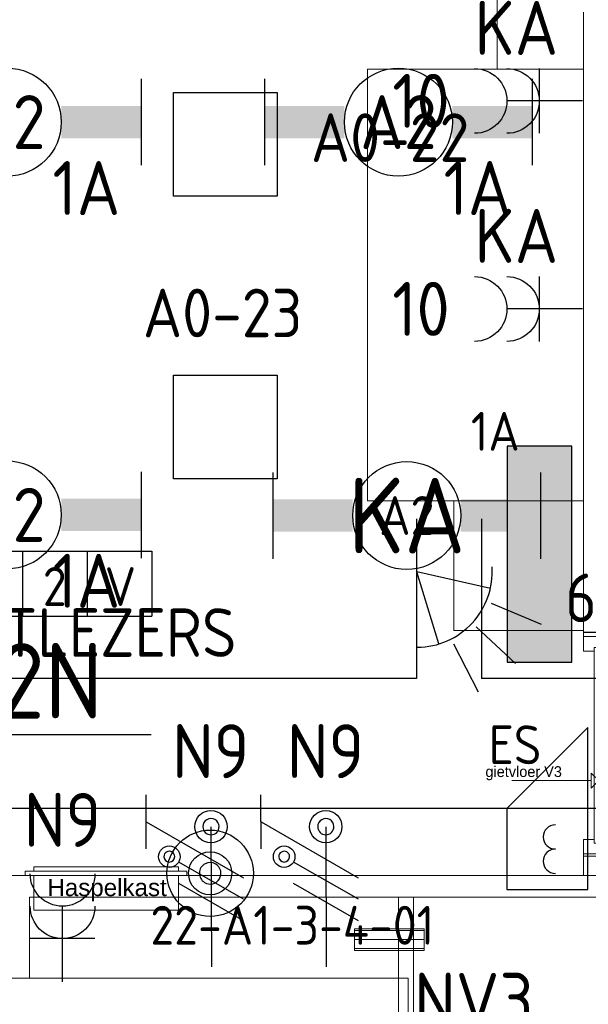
# Model space of a CAD drawing. Header units: millimetres. Extents: x -39149 to 267781, y -2340 to 58540.
# Tile 79 of 244: x 9950 to 12584, y 35704 to 40265. Entities that reach past the tile are written whole.
import ezdxf
from ezdxf.enums import TextEntityAlignment as Align

# ---------------------------------------------------------------- set-up
doc = ezdxf.new("R2010")
doc.units = ezdxf.units.MM
doc.header["$LTSCALE"] = 100
doc.header["$MEASUREMENT"] = 0
for name, pattern in [('B0204', [260, 200, -20, 20, -20]), ('B0605', [141, 70, -35, 1, -35]), ('B0701', [46.823999, 31.199999, -15.624]), ('B0702', [23.474, 15.624, -7.85])]:
    doc.linetypes.add(name, pattern=pattern)
for name, color, linetype in [('00  Bestaand', 7, 'Continuous'), ('00  Bestaand Deuren', 7, 'Continuous'), ('00  Bestaande kolommen', 7, 'Continuous'), ('000025--bestaand', 9, 'Continuous'), ('22 C Binnenwanden', 7, 'Continuous'), ('22 NC Binnenwanden', 7, 'Continuous'), ('22 NC Binnenwanden Deuren', 7, 'Continuous'), ('82 Interieur', 7, 'Continuous'), ('A Stramien', 7, 'Continuous'), ('AL$1A---_ALGEMEEN', 8, 'Continuous'), ('AL$1A---_ALGEMEEN--bestaand', 9, 'Continuous'), ('EL6131--_KG', 3, 'Continuous'), ('EL6212--_LAAGSPANNING', 3, 'Continuous'), ('EL6221--_KRACHT_400', 3, 'Continuous'), ('EL6222--_KRACHT_230', 3, 'Continuous'), ('EL6311--_LICHT_BINNEN', 3, 'Continuous'), ('EL6321--_NOODLICHT_DECEN', 3, 'Continuous'), ('EL6441--_DATACOM', 3, 'Continuous'), ('EL6511--_BRANDMELD', 3, 'Continuous'), ('EL6521--bestaand', 7, 'Continuous'), ('EL6523--', 3, 'Continuous'), ('EM6131--bestaand', 7, 'Continuous'), ('handhaven - AL$1A---_ALGEMEEN', 8, 'Continuous'), ('I-BEV', 7, 'Continuous')]:
    doc.layers.add(name, color=color, linetype=linetype)
doc.styles.add('BURO-018', font='isocp.shx', dxfattribs={"height": 180})
doc.styles.add('BURO-025', font='isocp.shx', dxfattribs={"height": 250})
doc.styles.add('buro-035', font='isocp.shx', dxfattribs={"height": 350})
doc.styles.add('GENERATED_STYLE_1', font='arial.ttf')
doc.styles.add('GENERATED_STYLE_3', font='swiss.ttf', dxfattribs={"width": 0.96})
doc.styles.add('ISO25', font='ISO', dxfattribs={"height": 225})
doc.styles.add('STABICAD-012', font='ISOCP.SHX', dxfattribs={"height": 1.2})
doc.styles.add('STABICAD-018', font='ISOCP.SHX', dxfattribs={"height": 1.8})

# ---------------------------------------------------------------- blocks, each defined once
blk = doc.blocks.new('D1a bi h 14')
at = {"layer": '22 NC Binnenwanden Deuren', "color": 8, "linetype": 'Continuous', "lineweight": 0}
for p, q in [((-453.5, -10), (-453.5, 897)), ((-503.5, 0), (-436.5, 0)), ((-503.5, 0), (-503.5, -100)), ((-503.5, 0), (-503.5, -100)), ((-453.5, -10), (-453.5, 0)), ((436.5, 0), (503.5, 0)), ((453.5, -10), (453.5, 0)), ((503.5, -100), (503.5, 0)), ((503.5, 0), (503.5, -100)), ((-453.5, -10), (453.5, -10)), ((-453.5, -50), (-453.5, -10)), ((453.5, -10), (453.5, -50)), ((453.5, -50), (-453.5, -50)), ((-436.5, -50), (-436.5, -100)), ((436.5, -50), (436.5, -100)), ((-503.5, -100), (-436.5, -100)), ((436.5, -100), (503.5, -100))]:
    blk.add_line(p, q, dxfattribs=at)
blk.add_arc((-453.5, -10), 907, 0, 90, dxfattribs=at)
blk = doc.blocks.new('Wall_1_7', base_point=(12611.5, 37427))
at = {"layer": '22 NC Binnenwanden', "color": 8, "linetype": 'Continuous', "lineweight": 0}
for p, q in [((12561.5, 37427), (12561.5, 37407)), ((12661.5, 37427), (12561.5, 37427)), ((12661.5, 37407), (12561.5, 37407)), ((12661.5, 37407), (12661.5, 37427)), ((12661.5, 36400), (12561.5, 36400)), ((12561.5, 36400), (12561.5, 36390)), ((12661.5, 36390), (12661.5, 36400)), ((12561.5, 36390), (12661.5, 36390))]:
    blk.add_line(p, q, dxfattribs=at)
at = {"layer": '22 NC Binnenwanden Deuren', "color": 1, "linetype": 'Continuous', "lineweight": 0, "zscale": 1000, "rotation": 270}
blk.add_blockref('D1a bi h 14', (12661.5, 36903.5), dxfattribs=at)
blk = doc.blocks.new('Wall_4_7', base_point=(11775, 36200))
at = {"layer": '00  Bestaand', "color": 8, "linetype": 'Continuous', "lineweight": 0}
for p, q in [((11705, 36200), (11705, 35575)), ((11775, 36200), (11705, 36200)), ((11775, 35575), (11775, 36200))]:
    blk.add_line(p, q, dxfattribs=at)
blk = doc.blocks.new('D1a bi h 14_8')
at = {"layer": '00  Bestaand Deuren', "color": 8, "linetype": 'Continuous', "lineweight": 0}
for p, q in [((-442, 0), (-442, 884)), ((-445, 0), (-425, 0)), ((-445, 0), (-445, -114)), ((-445, 0), (-445, -100)), ((-442, 0), (442, 0)), ((-442, -20), (-442, 0)), ((425, 0), (445, 0)), ((442, 0), (442, -20)), ((445, -114), (445, 0)), ((445, 0), (445, -100)), ((442, -20), (-442, -20)), ((-425, -20), (-425, -114)), ((425, -20), (425, -114)), ((-445, -114), (-425, -114)), ((425, -114), (445, -114))]:
    blk.add_line(p, q, dxfattribs=at)
blk.add_arc((-442, 0), 884, 0, 90, dxfattribs=at)
blk = doc.blocks.new('D2a bi h 14_2')
at = {"layer": '00  Bestaand Deuren', "color": 8, "linetype": 'Continuous', "lineweight": 0}
for p, q in [((-864.5, 0), (-864.5, 864.5)), ((864.5, 0), (864.5, 864.5)), ((-867.5, 0), (-847.5, 0)), ((-867.5, 0), (-867.5, -114)), ((-867.5, 0), (-867.5, -100)), ((-864.5, 0), (864.5, 0)), ((-864.5, -20), (-864.5, 0)), ((0, 0), (0, -20)), ((847.5, 0), (867.5, 0)), ((864.5, 0), (864.5, -20)), ((867.5, -114), (867.5, 0)), ((867.5, 0), (867.5, -100)), ((864.5, -20), (-864.5, -20)), ((-847.5, -20), (-847.5, -114)), ((847.5, -20), (847.5, -114)), ((-867.5, -114), (-847.5, -114)), ((847.5, -114), (867.5, -114))]:
    blk.add_line(p, q, dxfattribs=at)
for centre, start, end in [((-864.5, 0), 0, 90), ((864.5, 0), 90, 180)]:
    blk.add_arc(centre, 864.5, start, end, dxfattribs=at)
blk = doc.blocks.new('Wall_31_7', base_point=(7161.5, 36300))
at = {"layer": '00  Bestaand', "color": 8, "linetype": 'Continuous', "lineweight": 0}
for p, q in [((7260, 36300), (7260, 36200)), ((8995, 36300), (8995, 36200)), ((9005, 36300), (8995, 36300)), ((9005, 36300), (9005, 36200)), ((9895, 36300), (9895, 36200)), ((9995, 36300), (9895, 36300)), ((8995, 36200), (9005, 36200))]:
    blk.add_line(p, q, dxfattribs=at)
at = {"layer": '00  Bestaand Deuren', "color": 1, "linetype": 'Continuous', "lineweight": 0, "xscale": -1, "zscale": 1000}
blk.add_blockref('D1a bi h 14_8', (9450, 36300), dxfattribs=at)
at = {"layer": '00  Bestaand Deuren', "color": 1, "linetype": 'Continuous', "lineweight": 0, "zscale": 1000}
blk.add_blockref('D2a bi h 14_2', (8127.5, 36300), dxfattribs=at)
blk = doc.blocks.new('Wall_32_7', base_point=(9895, 35825))
at = {"layer": '00  Bestaand', "color": 8, "linetype": 'Continuous', "lineweight": 0}
for p, q in [((9895, 36200), (9895, 35825)), ((9995, 35825), (9995, 36200)), ((9895, 35825), (9995, 35825))]:
    blk.add_line(p, q, dxfattribs=at)
blk = doc.blocks.new('D1a bi h 14_13')
at = {"layer": '00  Bestaand Deuren', "color": 8, "linetype": 'Continuous', "lineweight": 0}
for p, q in [((-467, 0), (-467, 934)), ((-79.2, 429), (79.2, 587.4)), ((-79.2, 587.4), (79.2, 429)), ((0, 587.4), (0, -701.4)), ((-79.2, 241.7), (79.2, 400.2)), ((-79.2, 400.2), (79.2, 241.7)), ((-517, 0), (-450, 0)), ((-517, 0), (-517, -114)), ((-467, 0), (467, 0)), ((-467, -40), (-467, 0)), ((450, 0), (517, 0)), ((467, 0), (467, -40)), ((517, -114), (517, 0)), ((-517, -7), (-517, -107)), ((467, -40), (-467, -40)), ((-450, -40), (-450, -114)), ((450, -40), (450, -114)), ((517, -7), (517, -107)), ((517, -7), (517, -107)), ((-517, -114), (-450, -114)), ((450, -114), (517, -114)), ((-79.2, -352.2), (79.2, -510.7)), ((-79.2, -510.7), (79.2, -352.2)), ((-79.2, -701.4), (79.2, -543)), ((-79.2, -543), (79.2, -701.4))]:
    blk.add_line(p, q, dxfattribs=at)
for centre, radius, start, end in [((-467, 0), 934, 0, 90), ((0, 160), 72.3, 270, 90), ((0, 15.3), 72.3, 90, 270), ((0, -129.3), 72.3, 270, 90), ((0, -274), 72.3, 90, 270)]:
    blk.add_arc(centre, radius, start, end, dxfattribs=at)
blk = doc.blocks.new('Wall_41_7', base_point=(9895, 36300))
at = {"layer": '00  Bestaand', "color": 8, "linetype": 'Continuous', "lineweight": 0}
for p, q in [((12561.5, 36300), (9995, 36300)), ((12849.1, 36300), (12661.5, 36300)), ((12849.1, 36200), (12849.1, 36300)), ((12849.1, 36200), (12849.1, 36300)), ((13883.1, 36200), (13883.1, 36300)), ((13975.2, 36300), (13883.1, 36300)), ((13975.2, 36200), (13975.2, 36300)), ((9995, 36200), (12849.1, 36200)), ((13883.1, 36200), (13975.2, 36200))]:
    blk.add_line(p, q, dxfattribs=at)
at = {"layer": '00  Bestaand Deuren', "color": 1, "linetype": 'Continuous', "lineweight": 0, "zscale": 1000, "rotation": 180}
blk.add_blockref('D1a bi h 14_13', (13366.1, 36193), dxfattribs=at)
blk = doc.blocks.new('Wall_48_7', base_point=(11750, 35575))
at = {"layer": '00  Bestaande kolommen', "color": 8, "linetype": 'Continuous', "lineweight": 0}
for p, q in [((7161.5, 35825), (7086, 35825)), ((7086, 35825), (7086, 35575)), ((11750, 35825), (7261.5, 35825)), ((11750, 35575), (11750, 35825)), ((7086, 35575), (11750, 35575))]:
    blk.add_line(p, q, dxfattribs=at)
blk = doc.blocks.new('Wall_278_7', base_point=(12661.5, 37426.5))
at = {"layer": '22 C Binnenwanden', "color": 8, "linetype": 'Continuous', "lineweight": 0}
for p, q in [((12561.5, 42825), (12561.5, 37426.5)), ((12561.5, 37426.5), (12661.5, 37426.5))]:
    blk.add_line(p, q, dxfattribs=at)
blk = doc.blocks.new('Wall_279_7', base_point=(12661.5, 36300))
at = {"layer": '22 C Binnenwanden', "color": 8, "linetype": 'Continuous', "lineweight": 0}
for p, q in [((12661.5, 36390), (12561.5, 36390)), ((12561.5, 36390), (12561.5, 36300)), ((12661.5, 36300), (12661.5, 36390))]:
    blk.add_line(p, q, dxfattribs=at)
blk = doc.blocks.new('Buis 14_2')
at = {"layer": '00  Bestaand', "color": 8, "linetype": 'Continuous', "lineweight": 0}
for p, q in [((0, 50), (0, -50)), ((323.3, 50), (0, 50)), ((323.3, -50), (323.3, 50)), ((0, -50), (323.3, -50))]:
    blk.add_line(p, q, dxfattribs=at)
at = {"layer": '00  Bestaand', "color": 8, "linetype": 'B0702', "lineweight": 0}
for p, q in [((0, 42), (323.3, 42)), ((0, -42), (323.3, -42))]:
    blk.add_line(p, q, dxfattribs=at)
at = {"layer": '00  Bestaand', "color": 8, "linetype": 'B0204', "lineweight": 0}
blk.add_line((0, 0), (323.3, 0), dxfattribs=at)
blk = doc.blocks.new('Brandslanghaspel kast 14_2')
at = {"layer": '00  Bestaand', "color": 8, "linetype": 'Continuous', "lineweight": 0}
for p, q in [((710, 200), (40, 200)), ((40, 200), (40, 40)), ((710, 40), (710, 200)), ((750, 40), (0, 40)), ((0, 40), (0, 20)), ((0, 20), (750, 20)), ((40, 40), (710, 40)), ((710, 20), (40, 20)), ((40, 20), (40, 0)), ((40, 0), (710, 0)), ((710, 0), (710, 20)), ((750, 20), (750, 40))]:
    blk.add_line(p, q, dxfattribs=at)
at = {"layer": '00  Bestaand', "color": 1, "lineweight": 0, "style": 'GENERATED_STYLE_1'}
blk.add_attdef('TXT', text='', height=80, rotation=180, dxfattribs=at).set_placement((646.4, 159.1), align=Align.BOTTOM_LEFT)
blk = doc.blocks.new('Line_5_7', base_point=(12229.3, 36739.8))
at = {"layer": '82 Interieur', "color": 8, "linetype": 'Continuous', "lineweight": 0}
for p, q in [((12632.7, 36739.8), (12597.7, 36774.8)), ((12597.7, 36704.8), (12597.7, 36774.8)), ((12229.3, 36739.8), (12597.7, 36739.8)), ((12632.7, 36739.8), (12597.7, 36704.8))]:
    blk.add_line(p, q, dxfattribs=at)
blk = doc.blocks.new('Standard grid marker_2')
at = {"layer": 'A Stramien', "color": 8, "linetype": 'B0605', "lineweight": 0}
blk.add_line((4000, 0), (72400, 0), dxfattribs=at)
at = {"layer": 'A Stramien', "color": 4, "lineweight": 0, "style": 'GENERATED_STYLE_3'}
blk.add_attdef('AC_MARKERTEXT_1', text='', height=100, dxfattribs=at).set_placement((-139.2, -80), align=Align.BOTTOM_LEFT)
blk = doc.blocks.new('Wall_1_8', base_point=(12611.5, 37427))
at = {"layer": '22 NC Binnenwanden', "color": 8, "linetype": 'Continuous', "lineweight": 0}
for p, q in [((12561.5, 37427), (12561.5, 37407)), ((12661.5, 37427), (12561.5, 37427)), ((12661.5, 37407), (12561.5, 37407)), ((12661.5, 37407), (12661.5, 37427)), ((12661.5, 36400), (12561.5, 36400)), ((12561.5, 36400), (12561.5, 36390)), ((12661.5, 36390), (12661.5, 36400)), ((12561.5, 36390), (12661.5, 36390))]:
    blk.add_line(p, q, dxfattribs=at)
at = {"layer": '22 NC Binnenwanden Deuren', "color": 1, "linetype": 'Continuous', "lineweight": 0, "zscale": 1000, "rotation": 270}
blk.add_blockref('D1a bi h 14', (12661.5, 36903.5), dxfattribs=at)
blk = doc.blocks.new('Line_5_8', base_point=(12229.3, 36739.8))
at = {"layer": '82 Interieur', "color": 8, "linetype": 'Continuous', "lineweight": 0}
for p, q in [((12632.7, 36739.8), (12597.7, 36774.8)), ((12597.7, 36704.8), (12597.7, 36774.8)), ((12229.3, 36739.8), (12597.7, 36739.8)), ((12632.7, 36739.8), (12597.7, 36704.8))]:
    blk.add_line(p, q, dxfattribs=at)
blk = doc.blocks.new('*U1812')
at = {"layer": 'handhaven - AL$1A---_ALGEMEEN', "color": 0, "linetype": 'Continuous'}
for p, q in [((-6.2, 2), (-6.2, -2)), ((6.2, 2), (6.2, -2))]:
    blk.add_line(p, q, dxfattribs=at)
blk.add_circle((0, 0), 2.5, dxfattribs=at)
for points in [[(-2.5, 0.75), (-6.2, 0.75), (-2.5, -0.75), (-6.2, -0.75)], [(2.5, 0.75), (6.2, 0.75), (2.5, -0.75), (6.2, -0.75)]]:
    blk.add_solid(points, dxfattribs=at)
at = {"layer": 'handhaven - AL$1A---_ALGEMEEN', "color": 0, "linetype": 'Continuous', "style": 'BURO-018'}
for tag, p in [('CIRCUIT', (0, 5)), ('PANEL', (0, 5)), ('SUBCIRCUIT', (4.5, 5)), ('LIGHTFIXTURECODE', (0, 0)), ('SWITCHCODE', (4.5, -3))]:
    blk.add_attdef(tag, text='', height=1.8, dxfattribs=at).set_placement(p, align=Align.MIDDLE)
blk = doc.blocks.new('*U1845')
at = {"layer": 'handhaven - AL$1A---_ALGEMEEN', "color": 0, "linetype": 'Continuous'}
for p, q in [((-6.2, 2), (-6.2, -2)), ((6.2, 2), (6.2, -2))]:
    blk.add_line(p, q, dxfattribs=at)
blk.add_circle((0, 0), 2.5, dxfattribs=at)
for points in [[(-2.5, 0.75), (-6.2, 0.75), (-2.5, -0.75), (-6.2, -0.75)], [(2.5, 0.75), (6.2, 0.75), (2.5, -0.75), (6.2, -0.75)]]:
    blk.add_solid(points, dxfattribs=at)
at = {"layer": 'handhaven - AL$1A---_ALGEMEEN', "color": 0, "linetype": 'Continuous', "style": 'BURO-018'}
for tag, p in [('CIRCUIT', (0, 5)), ('PANEL', (0, 5)), ('SUBCIRCUIT', (4.5, 5)), ('LIGHTFIXTURECODE', (0, 0)), ('SWITCHCODE', (4.5, -3))]:
    blk.add_attdef(tag, text='', height=1.8, dxfattribs=at).set_placement(p, align=Align.MIDDLE)
blk = doc.blocks.new('1115C2I')
at = {"layer": 'AL$1A---_ALGEMEEN', "color": 0, "linetype": 'Continuous'}
for p, q in [((4.5, 5.5), (-4.5, 5.5)), ((-4.5, 1), (-4.5, 5.5)), ((4.5, 1), (4.5, 5.5)), ((-2, 5.15), (-3.5, 5.15)), ((-3.5, 5.15), (-3.5, 1.35)), ((-2, 1.35), (-2, 5.15)), ((0.76, 4.11), (0.76, 4.91)), ((1.24, 4.309), (1.24, 4.91)), ((1.374, 3.496), (0.76, 4.11)), ((1.24, 4.309), (1.94, 3.609)), ((1.94, 3.609), (2.681, 4.35)), ((2.681, 4.35), (3.52, 4.35)), ((0.872, 3.715), (1.233, 3.354)), ((1.271, 2.261), (2.88, 3.87)), ((2.88, 3.87), (3.52, 3.87)), ((0.646, 3.489), (1.007, 3.128)), ((1.233, 3.354), (1.374, 3.496)), ((0.705, 2.827), (1.007, 3.128)), ((1.94, 2.93), (2.04, 2.83)), ((2.04, 2.83), (2.04, 2.344)), ((1.474, 2.464), (1.72, 2.464)), ((1.714, 2.704), (1.72, 2.697)), ((1.72, 2.697), (1.72, 2.464)), ((0.988, 2.144), (1.84, 2.144)), ((-4.5, 1), (4.5, 1)), ((-2, 1.35), (-3.5, 1.35))]:
    blk.add_line(p, q, dxfattribs=at)
blk.add_lwpolyline([(-0.75, 2.5), (-0.75, 4)], dxfattribs=at)
blk.add_circle((0.76, 1.75), 0.4, dxfattribs=at)
for centre, radius, start, end in [((1, 4.91), 0.24, 0, 180), ((3.52, 4.11), 0.24, 270, 90), ((0.759, 3.602), 0.16, 45, 225), ((0.988, 2.544), 0.4, 135, 315), ((1.84, 2.344), 0.2, 270, 0)]:
    blk.add_arc(centre, radius, start, end, dxfattribs=at)
at = {"layer": 'AL$1A---_ALGEMEEN', "color": 0, "linetype": 'Continuous', "style": 'BURO-018'}
for tag, p in [('CIRCUIT', (0, 12.167)), ('PANEL', (0, 12.167)), ('SUBCIRCUIT', (4.5, 12.167)), ('LIGHTFIXTURECODE', (0, 8))]:
    blk.add_attdef(tag, text='', height=1.8, dxfattribs=at).set_placement(p, align=Align.MIDDLE)
blk = doc.blocks.new('*U1859')
at = {"layer": 'handhaven - AL$1A---_ALGEMEEN', "color": 0, "linetype": 'Continuous'}
for p, q in [((-6.2, 2), (-6.2, -2)), ((6.2, 2), (6.2, -2))]:
    blk.add_line(p, q, dxfattribs=at)
blk.add_circle((0, 0), 2.5, dxfattribs=at)
for points in [[(-2.5, 0.75), (-6.2, 0.75), (-2.5, -0.75), (-6.2, -0.75)], [(2.5, 0.75), (6.2, 0.75), (2.5, -0.75), (6.2, -0.75)]]:
    blk.add_solid(points, dxfattribs=at)
at = {"layer": 'handhaven - AL$1A---_ALGEMEEN', "color": 0, "linetype": 'Continuous', "style": 'BURO-018'}
for tag, p in [('CIRCUIT', (0, 5)), ('PANEL', (0, 5)), ('SUBCIRCUIT', (4.5, 5)), ('LIGHTFIXTURECODE', (0, 0)), ('SWITCHCODE', (4.5, -3))]:
    blk.add_attdef(tag, text='', height=1.8, dxfattribs=at).set_placement(p, align=Align.MIDDLE)
blk = doc.blocks.new('*U1860')
at = {"layer": 'handhaven - AL$1A---_ALGEMEEN', "color": 0, "linetype": 'Continuous'}
for p, q in [((-6.2, 2), (-6.2, -2)), ((6.2, 2), (6.2, -2))]:
    blk.add_line(p, q, dxfattribs=at)
blk.add_circle((0, 0), 2.5, dxfattribs=at)
for points in [[(-2.5, 0.75), (-6.2, 0.75), (-2.5, -0.75), (-6.2, -0.75)], [(2.5, 0.75), (6.2, 0.75), (2.5, -0.75), (6.2, -0.75)]]:
    blk.add_solid(points, dxfattribs=at)
at = {"layer": 'handhaven - AL$1A---_ALGEMEEN', "color": 0, "linetype": 'Continuous', "style": 'BURO-018'}
for tag, p in [('CIRCUIT', (0, 5)), ('PANEL', (0, 5)), ('SUBCIRCUIT', (4.5, 5)), ('LIGHTFIXTURECODE', (0, 0)), ('SWITCHCODE', (4.5, -3))]:
    blk.add_attdef(tag, text='', height=1.8, dxfattribs=at).set_placement(p, align=Align.MIDDLE)
blk = doc.blocks.new('65210004')
at = {"layer": 'AL$1A---_ALGEMEEN--bestaand', "color": 0, "linetype": 'Continuous'}
for p, q in [((-2.4, -2.4), (-2.4, 2.4)), ((-2.4, 2.4), (2.4, 2.4)), ((2.4, 2.4), (2.4, -2.4)), ((2.4, -2.4), (-2.4, -2.4))]:
    blk.add_line(p, q, dxfattribs=at)
at = {"layer": 'AL$1A---_ALGEMEEN--bestaand', "color": 0, "linetype": 'Continuous', "style": 'ISO25'}
for tag, p in [('E_NUMMER', (-0.041, 4.27)), ('E_MATCODE', (0, -0.251))]:
    blk.add_attdef(tag, text='', height=2.25, dxfattribs=at).set_placement(p, align=Align.MIDDLE)
blk = doc.blocks.new('16002EB')
at = {"layer": 'EM6131--bestaand'}
for p, q in [((0, 0), (0, -300)), ((0, 0), (1200, 0)), ((600, 0), (600, -300)), ((900, 0), (900, -300)), ((1200, 0), (1200, -300)), ((0, -300), (1200, -300))]:
    blk.add_line(p, q, dxfattribs=at)
at = {"color": 0, "linetype": 'Continuous', "style": 'BURO-018'}
for tag, p in [('E_TEXT1', (250, -163)), ('E_TEXT9', (750, -163)), ('E_TEXT10', (1250, -163))]:
    blk.add_attdef(tag, text='', height=180, dxfattribs=at).set_placement(p, align=Align.MIDDLE)
blk = doc.blocks.new('E00078')
at = {"layer": 'AL$1A---_ALGEMEEN--bestaand', "color": 0, "linetype": 'Continuous'}
for p, q in [((-3, 6.482), (-3, 8.982)), ((-3, 7.732), (1.5, 5.134)), ((0, 7.5), (0, 1)), ((1.5, 4.134), (-1.5, 5.866)), ((1.5, 3.134), (-1.5, 4.866))]:
    blk.add_line(p, q, dxfattribs=at)
for points in [[(-0.375, 7.5, 1), (0.375, 7.5, 1)], [(-2.183, 6.116, 1), (-1.683, 6.116, 1)]]:
    blk.add_lwpolyline(points, format="xyb", close=True, dxfattribs=at)
for centre, radius in [((0, 7.5), 0.75), ((-1.933, 6.116), 0.5)]:
    blk.add_circle(centre, radius, dxfattribs=at)
at = {"layer": 'AL$1A---_ALGEMEEN--bestaand', "color": 0, "linetype": 'Continuous', "style": 'BURO-018'}
for tag, p in [('CIRCUIT', (0, 11)), ('PANEL', (0, 11)), ('SUBCIRCUIT', (4.5, 11))]:
    blk.add_attdef(tag, text='', height=1.8, dxfattribs=at).set_placement(p, align=Align.MIDDLE)
at = {"layer": 'AL$1A---_ALGEMEEN--bestaand', "color": 0, "linetype": 'Continuous', "style": 'BURO-018', "flags": 1}
for tag, p in [('POWERCODE', (13, 11)), ('ARTICLECODE', (0, 0))]:
    blk.add_attdef(tag, text='', height=1.8, dxfattribs=at).set_placement(p, align=Align.MIDDLE)
blk = doc.blocks.new('111304A')
at = {"layer": 'AL$1A---_ALGEMEEN', "color": 0, "linetype": 'Continuous'}
for p, q in [((0, 1), (0, 4.5)), ((-1.5, 3), (1.5, 3))]:
    blk.add_line(p, q, dxfattribs=at)
for centre in [(0, 6), (0, 4.5)]:
    blk.add_arc(centre, 1.5, 180, 0, dxfattribs=at)
at = {"layer": 'AL$1A---_ALGEMEEN', "color": 0, "linetype": 'Continuous', "style": 'BURO-018'}
for tag, p in [('CIRCUIT', (0, 8.5)), ('PANEL', (0, 8.5)), ('SUBCIRCUIT', (4.5, 8.5))]:
    blk.add_attdef(tag, text='', height=1.8, dxfattribs=at).set_placement(p, align=Align.MIDDLE)
at = {"layer": 'AL$1A---_ALGEMEEN', "color": 0, "linetype": 'Continuous', "style": 'BURO-018', "flags": 1}
for tag, p in [('POWERCODE', (13, 8.5)), ('ARTICLECODE', (0, 0))]:
    blk.add_attdef(tag, text='', height=1.8, dxfattribs=at).set_placement(p, align=Align.MIDDLE)
blk = doc.blocks.new('1116A4C')
at = {"color": 0, "linetype": 'Continuous'}
for p, q in [((-5, 4), (-5, 1)), ((5, 4), (-5, 4)), ((5, 1), (5, 4)), ((-5, 1), (5, 1))]:
    blk.add_line(p, q, dxfattribs=at)
blk.add_solid([(-5, 4), (-5, 1), (5, 4), (5, 1)], dxfattribs=at)
at = {"color": 0, "linetype": 'Continuous', "style": 'BURO-018'}
for tag, p in [('PANEL', (0, 15)), ('CIRCUIT', (0, 9)), ('SUBCIRCUIT', (4.5, 9)), ('PANELNAME', (0, 6))]:
    blk.add_attdef(tag, text='', height=1.8, dxfattribs=at).set_placement(p, align=Align.MIDDLE)
at = {"color": 0, "linetype": 'Continuous', "style": 'BURO-018', "flags": 1}
blk.add_attdef('ARTICLECODE', text='', height=1.8, dxfattribs=at).set_placement((0, 0), align=Align.MIDDLE)
at = {"layer": 'EL6222--_KRACHT_230', "color": 1, "style": 'STABICAD-012', "flags": 1}
blk.add_attdef('CASCADINGPANEL', text='', height=1.8, dxfattribs=at).set_placement((395.391, 125.983), align=Align.MIDDLE_CENTER)
blk = doc.blocks.new('111604')
at = {"layer": 'AL$1A---_ALGEMEEN--bestaand', "color": 0, "linetype": 'Continuous'}
for p, q in [((-5, 6), (-5, 1)), ((0, 6), (-5, 6)), ((0, 1), (0, 6)), ((0, 6), (5, 1)), ((-5, 1), (5, 1))]:
    blk.add_line(p, q, dxfattribs=at)
for centre in [(-3.25, 3), (-1.75, 3)]:
    blk.add_arc(centre, 0.75, 0, 180, dxfattribs=at)
at = {"layer": 'AL$1A---_ALGEMEEN--bestaand', "color": 0, "linetype": 'Continuous', "style": 'BURO-018'}
blk.add_attdef('TEXT1', text='', height=1.8, dxfattribs=at).set_placement((0, 8.5), align=Align.MIDDLE)
at = {"layer": 'AL$1A---_ALGEMEEN--bestaand', "color": 0, "linetype": 'Continuous', "style": 'BURO-018', "flags": 1}
blk.add_attdef('ARTICLECODE', text='', height=1.8, dxfattribs=at).set_placement((0, 0), align=Align.MIDDLE)
at = {"layer": 'EL6222--_KRACHT_230', "color": 1, "style": 'STABICAD-012', "flags": 1}
for tag, p in [('SECURITY_PANEL', (128.155, 324.093)), ('TEXT2', (128.155, 323.093))]:
    blk.add_attdef(tag, text='', height=1.8, dxfattribs=at).set_placement(p, align=Align.MIDDLE_CENTER)
blk = doc.blocks.new('7006')
at = {"layer": 'AL$1A---_ALGEMEEN--bestaand', "color": 0, "linetype": 'Continuous'}
for p in [(3.031, 1.75), (3.031, -1.75)]:
    blk.add_line(p, (0, 0), dxfattribs=at)
for points in [[(3.524, 1.283), (5.873, 2.138)], [(3.75, 0), (6.25, 0)], [(3.524, -1.283), (5.873, -2.138)]]:
    blk.add_lwpolyline(points, dxfattribs=at)
blk.add_arc((0, 0), 3.5, 313.3985, 46.6015, dxfattribs=at)
blk = doc.blocks.new('E00023')
at = {"layer": 'AL$1A---_ALGEMEEN--bestaand', "color": 0, "linetype": 'Continuous'}
blk.add_lwpolyline([(-0.5, 3, 1), (0.5, 3, 1)], format="xyb", close=True, dxfattribs=at)
for radius in [2, 1]:
    blk.add_circle((0, 3), radius, dxfattribs=at)
at = {"layer": 'AL$1A---_ALGEMEEN--bestaand', "color": 0, "linetype": 'Continuous', "style": 'BURO-018'}
blk.add_attdef('TEXT1', text='', height=1.8, dxfattribs=at).set_placement((0, 7.5), align=Align.MIDDLE)
at = {"layer": 'AL$1A---_ALGEMEEN--bestaand', "color": 0, "linetype": 'Continuous', "style": 'BURO-018', "flags": 1}
blk.add_attdef('ARTICLECODE', (0, 0), '', height=1.8, dxfattribs=at)
at = {"layer": 'EL6221--_KRACHT_400', "color": 1, "style": 'STABICAD-012'}
blk.add_attdef('FIREPROTECTION_PANEL', text='', height=1.8, dxfattribs=at).set_placement((681.775, 436.616), align=Align.MIDDLE)
at = {"layer": 'EL6441--_DATACOM', "color": 1, "style": 'STABICAD-018'}
blk.add_attdef('CODING2', (0, 0), '', height=1.8, dxfattribs=at)
at = {"layer": 'EL6511--_BRANDMELD', "color": 1, "style": 'STABICAD-018'}
for tag in ['CODING1', 'FIREPROTECTION_HARDWARENUMBER', 'FIREPROTECTION_ZONE']:
    blk.add_attdef(tag, (0, 0), '', height=1.8, dxfattribs=at)

msp = doc.modelspace()

# ---------------------------------------------------------------- linework, layer by layer
at = {"layer": '82 Interieur', "color": 8, "linetype": 'B0701', "lineweight": 0}
for p, q in [((12161.5, 40035.5), (12161.5, 40435.5)), ((12561.5, 40435.5), (12561.5, 40035.5)), ((12561.5, 40035.5), (11561.5, 40035.5)), ((11561.5, 40035.5), (11561.5, 38035.5)), ((12561.5, 40035.5), (12161.5, 40035.5)), ((12561.5, 38035.5), (12561.5, 40035.5)), ((11561.5, 38035.5), (12561.5, 38035.5)), ((12561.5, 38035.5), (11961.5, 38035.5)), ((11961.5, 38035.5), (11961.5, 37435.5)), ((12561.5, 37435.5), (12561.5, 38035.5)), ((11961.5, 37435.5), (12561.5, 37435.5))]:
    msp.add_line(p, q, dxfattribs=at)
at = {"layer": 'EL6131--_KG'}
for p, q in [((11788.9, 37952.3), (11788.9, 37212.3)), ((12088.9, 37952.3), (12088.9, 37212.3)), ((11788.9, 37212.3), (8248.9, 37212.3)), ((18073.6, 37212.3), (12088.9, 37212.3)), ((8848.9, 36612.3), (12784.6, 36612.3))]:
    msp.add_line(p, q, dxfattribs=at)
at = {"layer": 'EL6212--_LAAGSPANNING', "linetype": 'Continuous'}
msp.add_line((10558.5, 36951.4), (8400.3, 36951.4), dxfattribs=at)

# ---------------------------------------------------------------- block references
at = {"layer": '00  Bestaand', "color": 1, "lineweight": 0}
for name, p in [('Wall_31_7', (7161.5, 36300)), ('Wall_41_7', (9895, 36300)), ('Wall_32_7', (9895, 35825)), ('Wall_4_7', (11775, 36200))]:
    msp.add_blockref(name, p, dxfattribs=at)
at = {"layer": '00  Bestaand', "color": 1, "linetype": 'Continuous', "lineweight": 0}
ref = msp.add_blockref('Brandslanghaspel kast 14_2', (9975, 36340), dxfattribs=dict(at, xscale=-1, zscale=1000, rotation=180))
ref.add_attrib('TXT', 'Haspelkast', dxfattribs={"color": 1, "linetype": 'Continuous', "lineweight": 0, "height": 80, "style": 'GENERATED_STYLE_1'}).set_placement((10078.6, 36180.9), align=Align.BOTTOM_LEFT)
at = {"layer": '00  Bestaand', "color": 1, "linetype": 'Continuous', "lineweight": 0, "xscale": -1, "zscale": 1000, "rotation": 180}
msp.add_blockref('Buis 14_2', (11501.1, 36003.5), dxfattribs=at)
at = {"layer": '00  Bestaande kolommen', "color": 1, "lineweight": 0}
msp.add_blockref('Wall_48_7', (11750, 35575), dxfattribs=at)
at = {"layer": '22 C Binnenwanden', "color": 1, "lineweight": 0}
for name, p in [('Wall_278_7', (12661.5, 37426.5)), ('Wall_279_7', (12661.5, 36300))]:
    msp.add_blockref(name, p, dxfattribs=at)
at = {"layer": '22 NC Binnenwanden', "color": 1, "lineweight": 0}
for name in ['Wall_1_7', 'Wall_1_8']:
    msp.add_blockref(name, (12611.5, 37427), dxfattribs=at)
at = {"layer": '82 Interieur', "color": 251, "linetype": 'Continuous', "lineweight": 0}
for name in ['Line_5_7', 'Line_5_8']:
    msp.add_blockref(name, (12229.3, 36739.8), dxfattribs=at)
at = {"layer": 'A Stramien', "color": 1, "linetype": 'Continuous', "lineweight": 0, "zscale": 1000}
msp.add_blockref('Standard grid marker_2', (-5988.5, 36300), dxfattribs=at)
at = {"layer": 'EL6212--_LAAGSPANNING', "linetype": 'Continuous'}
ref = msp.add_blockref('1116A4C', (12108.1, 37789.4), dxfattribs=dict(at, xscale=100, yscale=100, zscale=100, rotation=270))
ref.add_attrib('PANELNAME', 'KA', dxfattribs={"layer": '0', "color": 0, "linetype": 'ByBlock', "height": 350, "style": 'buro-035'}).set_placement((11743.1, 37967.9), align=Align.MIDDLE)
ref = msp.add_blockref('1116A4C', (9017.2, 35764.6), dxfattribs=dict(at, xscale=100, yscale=100, zscale=100))
ref.add_attrib('PANELNAME', '0L2N', dxfattribs={"layer": '0', "linetype": 'ByBlock', "height": 350, "style": 'buro-035'}).set_placement((9873, 37202.3), align=Align.MIDDLE)
ref = msp.add_blockref('111604', (12656.4, 36610.3), dxfattribs=dict(at, xscale=75, yscale=75, zscale=75, rotation=90.00000000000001))
ref.add_attrib('TEXT1', 'ES', dxfattribs={"layer": '0', "linetype": 'ByBlock', "height": 180, "style": 'BURO-018'}).set_placement((12244.7, 36906.3), align=Align.MIDDLE)
at = {"layer": 'EL6222--_KRACHT_230', "linetype": 'Continuous'}
ref = msp.add_blockref('111304A', (12656.8, 39888.6), dxfattribs=dict(at, xscale=-100, yscale=100, zscale=100, rotation=90))
ref.add_attrib('CIRCUIT', '10', dxfattribs={"layer": '0', "linetype": 'ByBlock', "height": 250, "style": 'BURO-025'}).set_placement((11809, 39889.1), align=Align.MIDDLE)
ref.add_attrib('PANEL', 'KA', dxfattribs={"layer": '0', "linetype": 'ByBlock', "height": 250, "style": 'BURO-025'}).set_placement((12251.1, 40227.3), align=Align.MIDDLE)
ref = msp.add_blockref('111304A', (12656.8, 38924.8), dxfattribs=dict(at, xscale=-100, yscale=100, zscale=100, rotation=90))
ref.add_attrib('CIRCUIT', '10', dxfattribs={"layer": '0', "linetype": 'ByBlock', "height": 250, "style": 'BURO-025'}).set_placement((11809, 38925.3), align=Align.MIDDLE)
ref.add_attrib('PANEL', 'KA', dxfattribs={"layer": '0', "linetype": 'ByBlock', "height": 250, "style": 'BURO-025'}).set_placement((12251.1, 39263.5), align=Align.MIDDLE)
ref = msp.add_blockref('E00078', (10838.1, 35776.5), dxfattribs=dict(at, xscale=99.99999999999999, yscale=99.99999999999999, zscale=99.99999999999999, rotation=0.1524977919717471))
ref.add_attrib('CIRCUIT', 'N9', dxfattribs={"layer": '0', "linetype": 'ByBlock', "height": 250, "style": 'BURO-025'}).set_placement((10835.2, 36876.5), align=Align.MIDDLE)
ref = msp.add_blockref('E00078', (11370, 35776.5), dxfattribs=dict(at, xscale=99.99999999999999, yscale=99.99999999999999, zscale=99.99999999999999, rotation=0.1524977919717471))
ref.add_attrib('CIRCUIT', 'N9', dxfattribs={"layer": '0', "linetype": 'ByBlock', "height": 250, "style": 'BURO-025'}).set_placement((11367.1, 36876.5), align=Align.MIDDLE)
ref = msp.add_blockref('111304A', (10148.7, 35708.1), dxfattribs=dict(at, xscale=-100, yscale=100, zscale=100))
ref.add_attrib('CIRCUIT', 'N9', dxfattribs={"layer": '0', "linetype": 'ByBlock', "height": 250, "style": 'BURO-025'}).set_placement((10148.7, 36558.1), align=Align.MIDDLE)
at = {"layer": 'EL6311--_LICHT_BINNEN', "linetype": 'Continuous'}
ref = msp.add_blockref('*U1860', (9892.7, 39790.4), dxfattribs=dict(at, xscale=100, yscale=100, zscale=100))
ref.add_attrib('LIGHTFIXTURECODE', 'A2', dxfattribs={"layer": '0', "linetype": 'ByBlock', "height": 250, "style": 'BURO-025'}).set_placement((9892.7, 39790.4), align=Align.MIDDLE)
ref.add_attrib('CIRCUIT', '1A', dxfattribs={"layer": '0', "linetype": 'ByBlock', "height": 250, "style": 'BURO-025'}).set_placement((10259.1, 39484.9), align=Align.MIDDLE)
ref = msp.add_blockref('*U1859', (11704.4, 39790.4), dxfattribs=dict(at, xscale=100, yscale=100, zscale=100))
ref.add_attrib('LIGHTFIXTURECODE', 'A2', dxfattribs={"layer": '0', "linetype": 'ByBlock', "height": 250, "style": 'BURO-025'}).set_placement((11704.4, 39790.4), align=Align.MIDDLE)
ref.add_attrib('CIRCUIT', '1A', dxfattribs={"layer": '0', "linetype": 'ByBlock', "height": 250, "style": 'BURO-025'}).set_placement((12070.8, 39484.9), align=Align.MIDDLE)
ref = msp.add_blockref('*U1812', (11743.1, 37967.9), dxfattribs=dict(at, xscale=100, yscale=100, zscale=100))
ref.add_attrib('LIGHTFIXTURECODE', 'A2', dxfattribs={"layer": '0', "color": 3, "linetype": 'ByBlock', "height": 180, "style": 'BURO-018'}).set_placement((11743.1, 37967.9), align=Align.MIDDLE)
ref.add_attrib('CIRCUIT', '1A', dxfattribs={"layer": '0', "color": 3, "linetype": 'ByBlock', "height": 180, "style": 'BURO-018'}).set_placement((12153.1, 38357.9), align=Align.MIDDLE)
ref = msp.add_blockref('*U1845', (9892.7, 37970.7), dxfattribs=dict(at, xscale=100, yscale=100, zscale=100))
ref.add_attrib('LIGHTFIXTURECODE', 'A2', dxfattribs={"layer": '0', "linetype": 'ByBlock', "height": 250, "style": 'BURO-025'}).set_placement((9892.7, 37970.7), align=Align.MIDDLE)
ref.add_attrib('CIRCUIT', '1A', dxfattribs={"layer": '0', "linetype": 'ByBlock', "height": 250, "style": 'BURO-025'}).set_placement((10259.1, 37665.3), align=Align.MIDDLE)
at = {"layer": 'EL6321--_NOODLICHT_DECEN', "linetype": 'Continuous'}
ref = msp.add_blockref('1115C2I', (11659.3, 35086.2), dxfattribs=dict(at, xscale=100, yscale=100, zscale=100, rotation=270))
ref.add_attrib('CIRCUIT', 'N2C', dxfattribs={"layer": '0', "linetype": 'ByBlock', "height": 250, "style": 'BURO-025'}).set_placement((11466.5, 34805.4), align=Align.MIDDLE)
ref.add_attrib('LIGHTFIXTURECODE', 'NV3', dxfattribs={"layer": '0', "linetype": 'ByBlock', "height": 250, "style": 'BURO-025'}).set_placement((12053.4, 35724.9), align=Align.MIDDLE)
at = {"layer": 'EL6511--_BRANDMELD', "linetype": 'Continuous'}
ref = msp.add_blockref('E00023', (10576.7, 36467.5), dxfattribs=dict(at, xscale=100, yscale=100, zscale=100, rotation=238.4790855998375))
ref.add_attrib('CODING1', '22-A1-3-4-01', dxfattribs={"layer": '0', "color": 1, "linetype": 'ByBlock', "height": 180, "style": 'BURO-018'}).set_placement((11212.7, 36070), align=Align.MIDDLE)
at = {"layer": 'EL6521--bestaand'}
ref = msp.add_blockref('65210004', (10902.6, 39687.5), dxfattribs=dict(at, xscale=100, yscale=100, zscale=100))
ref.add_attrib('E_NUMMER', 'A0-22', dxfattribs={"layer": '000025--bestaand', "linetype": 'Continuous', "height": 225, "style": 'ISO25'}).set_placement((11666, 39718.5), align=Align.MIDDLE)
ref = msp.add_blockref('65210004', (10902.6, 38378.2), dxfattribs=dict(at, xscale=100, yscale=100, zscale=100))
ref.add_attrib('E_NUMMER', 'A0-23', dxfattribs={"layer": '000025--bestaand', "linetype": 'Continuous', "height": 225, "style": 'ISO25'}).set_placement((10890, 38906.6), align=Align.MIDDLE)
at = {"layer": 'EM6131--bestaand'}
ref = msp.add_blockref('16002EB', (9362.4, 37802.2), dxfattribs=at)
ref.add_attrib('E_TEXT1', '600', dxfattribs={"layer": '0', "color": 0, "linetype": 'Continuous', "height": 180, "style": 'BURO-018'}).set_placement((9612.4, 37639.2), align=Align.MIDDLE)
ref.add_attrib('E_TEXT9', '2', dxfattribs={"layer": '0', "color": 0, "linetype": 'Continuous', "height": 180, "style": 'BURO-018'}).set_placement((10112.4, 37639.2), align=Align.MIDDLE)
ref.add_attrib('E_TEXT10', 'V', dxfattribs={"layer": '0', "color": 0, "linetype": 'Continuous', "height": 180, "style": 'BURO-018'}).set_placement((10416.4, 37639.2), align=Align.MIDDLE)
at = {"layer": 'I-BEV', "linetype": 'Continuous', "xscale": 100, "yscale": 100, "zscale": 100, "rotation": 317.1761524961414}
msp.add_blockref('7006', (11789, 37707.5), dxfattribs=at)

# ---------------------------------------------------------------- texts
at = {"layer": '82 Interieur', "color": 2, "linetype": 'Continuous', "lineweight": 0, "insert": (12107.6, 36741.5), "char_height": 50, "attachment_point": 7, "style": 'GENERATED_STYLE_3'}
msp.add_mtext('{gietvloer V3}', dxfattribs=at)
at = {"layer": 'EL6523--', "linetype": 'Continuous', "style": 'ISO25'}
msp.add_text('MICROTERM KAARTLEZERS', height=225, dxfattribs=at).set_placement((7630.4, 37313.3))
at = {"layer": 'I-BEV', "linetype": 'Continuous', "style": 'ISO25'}
msp.add_text('6.42', height=225, dxfattribs=at).set_placement((12476.8, 37474.3))

doc.saveas('drawing.dxf')
